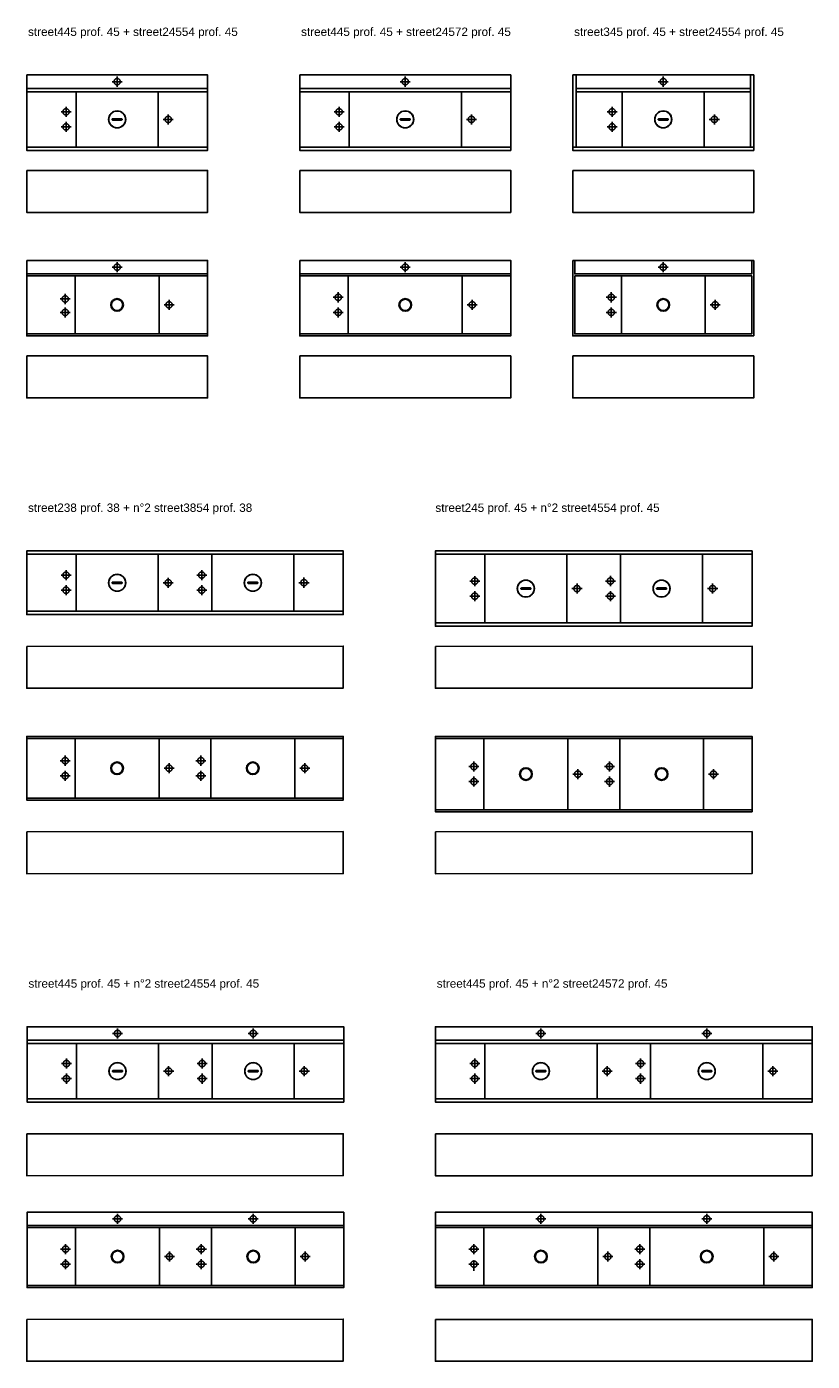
# Model space of a CAD drawing. Header units: millimetres. Extents: x 396 to 4372, y 216 to 1946.
# Tile 7 of 12: x 2331 to 2800, y 297 to 1094. Entities that reach past the tile are written whole.
import ezdxf

# ---------------------------------------------------------------- set-up
doc = ezdxf.new("R2010")
doc.units = ezdxf.units.MM
doc.linetypes.add('ACAD_ISO02W100', pattern=[15, 12, -3])
doc.styles.get("Standard").update_dxf_attribs({"font": 'arial.ttf'})

# ---------------------------------------------------------------- blocks, each defined once
blk = doc.blocks.new('*U121')
blk.add_lwpolyline([(0, 25), (108, 25), (108, 0), (0, 0)], close=True)
blk = doc.blocks.new('*U135')
for p, q in [((0, 37), (108, 37)), ((108, 35.8), (0, 35.8)), ((29, 35.8, 0), (29, 1.2, 0)), ((79, 1.2, 0), (79, 35.8)), ((0, 1.2), (108, 1.2))]:
    blk.add_line(p, q)
blk.add_lwpolyline([(0, 45), (108, 45), (108, 0), (0, 0)], close=True)
blk.add_circle((54, 18.5), 3.78)
at = {"extrusion": (0, 0, -1)}
blk.add_circle((-54, 18.5, 0), 3.35, dxfattribs=at)
at = {"layer": 'Defpoints', "linetype": 'ACAD_ISO02W100'}
for p, q in [((57.01, 41), (50.99, 41)), ((54, 44.01), (54, 37.99)), ((23, 25.01), (23, 18.99)), ((19.99, 22), (26.01, 22)), ((23, 17.01), (23, 10.99)), ((81.99, 18.5), (88.01, 18.5)), ((85, 21.5), (85, 15.49)), ((19.99, 14), (26.01, 14))]:
    blk.add_line(p, q, dxfattribs=at)
for centre in [(54, 41), (23, 22), (85, 18.5), (23, 14)]:
    blk.add_circle(centre, 1.9, dxfattribs=at)
blk = doc.blocks.new('*U134')
for p, q in [((0, 37), (108, 37)), ((108, 35), (0, 35)), ((29.5, 35), (29.5, 2)), ((78.5, 2), (78.5, 35)), ((0, 2), (108, 2))]:
    blk.add_line(p, q)
for points in [[(0, 45), (108, 45), (108, 0), (0, 0)], [(51.2, 18.84), (51.3, 18.88), (51.4, 18.9), (56.6, 18.9), (56.7, 18.88), (56.8, 18.84), (56.88, 18.78), (56.95, 18.7), (56.99, 18.6), (57, 18.5), (56.99, 18.39), (56.95, 18.3), (56.88, 18.21), (56.8, 18.15), (56.7, 18.11), (56.6, 18.1), (51.4, 18.1), (51.3, 18.11), (51.2, 18.15), (51.12, 18.21), (51.05, 18.3), (51.01, 18.39), (51, 18.5), (51.01, 18.6), (51.05, 18.7), (51.12, 18.78)]]:
    blk.add_lwpolyline(points, close=True)
for radius in [5.1, 5]:
    blk.add_circle((54, 18.5), radius)
at = {"layer": 'Defpoints', "linetype": 'ACAD_ISO02W100'}
for p, q in [((50.99, 41), (57.01, 41)), ((54, 44.01), (54, 37.99)), ((23.5, 26.01), (23.5, 19.99)), ((20.49, 23), (26.51, 23)), ((23.5, 17.01), (23.5, 10.99)), ((81.49, 18.5), (87.51, 18.5)), ((84.5, 21.5), (84.5, 15.49)), ((20.49, 14), (26.51, 14))]:
    blk.add_line(p, q, dxfattribs=at)
for centre in [(54, 41), (23.5, 23), (84.5, 18.5), (23.5, 14)]:
    blk.add_circle(centre, 1.9, dxfattribs=at)
blk = doc.blocks.new('*U136')
for p, q in [((0, 37), (126, 37)), ((126, 35), (0, 35)), ((29.5, 35), (29.5, 2)), ((96.5, 35), (96.5, 2)), ((0, 2), (126, 2))]:
    blk.add_line(p, q)
for points in [[(0, 45), (126, 45), (126, 0), (0, 0)], [(60.2, 18.85), (60.3, 18.89), (60.4, 18.9), (65.6, 18.9), (65.7, 18.89), (65.8, 18.85), (65.88, 18.78), (65.95, 18.7), (65.99, 18.6), (66, 18.5), (65.99, 18.4), (65.95, 18.3), (65.88, 18.22), (65.8, 18.15), (65.7, 18.11), (65.6, 18.1), (60.4, 18.1), (60.3, 18.11), (60.2, 18.15), (60.12, 18.22), (60.05, 18.3), (60.01, 18.4), (60, 18.5), (60.01, 18.6), (60.05, 18.7), (60.12, 18.78)]]:
    blk.add_lwpolyline(points, close=True)
for radius in [5.1, 5]:
    blk.add_circle((63, 18.5), radius)
at = {"layer": 'Defpoints', "linetype": 'ACAD_ISO02W100'}
for p, q in [((59.99, 41), (66.01, 41)), ((63, 44.01), (63, 37.99)), ((23.5, 26.01), (23.5, 19.99)), ((20.49, 23), (26.51, 23)), ((23.5, 17.01), (23.5, 10.99)), ((99.49, 18.5), (105.51, 18.5)), ((102.5, 21.5), (102.5, 15.49)), ((20.49, 14), (26.51, 14))]:
    blk.add_line(p, q, dxfattribs=at)
for centre in [(63, 41), (23.5, 23), (102.5, 18.5), (23.5, 14)]:
    blk.add_circle(centre, 1.9, dxfattribs=at)
blk = doc.blocks.new('*U137')
for p, q in [((0, 37), (126, 37)), ((126, 35.8), (0, 35.8)), ((29, 35.8), (29, 1.2)), ((97, 35.8), (97, 1.2)), ((0, 1.2), (126, 1.2))]:
    blk.add_line(p, q)
blk.add_lwpolyline([(0, 45), (126, 45), (126, 0), (0, 0)], close=True)
blk.add_circle((63, 18.5, 0), 3.78)
at = {"extrusion": (0, 0, -1)}
blk.add_circle((-63, 18.5, 0), 3.35, dxfattribs=at)
at = {"layer": 'Defpoints', "linetype": 'ACAD_ISO02W100'}
for p, q in [((66.01, 41), (59.99, 41)), ((63, 44.01), (63, 37.99)), ((23, 26.01, 0), (23, 19.99, 0)), ((19.99, 23, 0), (26.01, 23, 0)), ((23, 17.01, 0), (23, 10.99, 0)), ((99.99, 18.5), (106.01, 18.5)), ((103, 21.5), (103, 15.49)), ((19.99, 14, 0), (26.01, 14, 0))]:
    blk.add_line(p, q, dxfattribs=at)
for centre in [(63, 41), (23, 23, 0), (103, 18.5), (23, 14, 0)]:
    blk.add_circle(centre, 1.9, dxfattribs=at)
blk = doc.blocks.new('*U124')
blk.add_lwpolyline([(0, 25), (126, 25), (126, 0), (0, 0)], close=True)
blk = doc.blocks.new('*U138')
for p, q in [((1.98, 45), (1.98, 2)), ((106, 2), (106, 45)), ((106, 37), (1.98, 37)), ((1.98, 35), (106, 35)), ((29.5, 35), (29.5, 2)), ((78.5, 35), (78.5, 2)), ((0, 2), (108, 2))]:
    blk.add_line(p, q)
for points in [[(-0.02, 45), (108, 45), (108, 0), (-0.02, 0)], [(51.2, 18.85), (51.3, 18.89), (51.4, 18.9), (56.6, 18.9), (56.7, 18.89), (56.8, 18.85), (56.88, 18.78), (56.95, 18.7), (56.99, 18.6), (57, 18.5), (56.99, 18.4), (56.95, 18.3), (56.88, 18.22), (56.8, 18.15), (56.7, 18.11), (56.6, 18.1), (51.4, 18.1), (51.3, 18.11), (51.2, 18.15), (51.12, 18.22), (51.05, 18.3), (51.01, 18.4), (51, 18.5), (51.01, 18.6), (51.05, 18.7), (51.12, 18.78)]]:
    blk.add_lwpolyline(points, close=True)
for radius in [5.1, 5]:
    blk.add_circle((54, 18.5), radius)
at = {"layer": 'Defpoints', "linetype": 'ACAD_ISO02W100'}
for p, q in [((50.99, 41), (57.01, 41)), ((54, 44.01), (54, 37.99)), ((23.5, 26.01), (23.5, 19.99)), ((20.49, 23), (26.51, 23)), ((23.5, 17.01), (23.5, 10.99)), ((81.49, 18.5), (87.51, 18.5)), ((84.5, 21.51), (84.5, 15.49)), ((20.49, 14), (26.51, 14))]:
    blk.add_line(p, q, dxfattribs=at)
for centre in [(54, 41), (23.5, 23), (84.5, 18.5), (23.5, 14)]:
    blk.add_circle(centre, 1.9, dxfattribs=at)
blk = doc.blocks.new('*U139')
for p, q in [((0, 45), (108, 45)), ((29, 35.8, 0), (29, 1.2)), ((79, 35.8, 0), (79, 1.2, 0))]:
    blk.add_line(p, q)
for points in [[(0, 45), (0, 0), (108, 0.02), (108, 45)], [(1.2, 45), (1.2, 37), (106.8, 37), (106.8, 45)]]:
    blk.add_lwpolyline(points)
blk.add_lwpolyline([(1.2, 35.8), (106.8, 35.8), (106.8, 1.2), (1.2, 1.2)], close=True)
blk.add_circle((54, 18.5), 3.78)
at = {"extrusion": (0, 0, -1)}
blk.add_circle((-54, 18.5, 0), 3.35, dxfattribs=at)
at = {"layer": 'Defpoints', "linetype": 'ACAD_ISO02W100'}
for p, q in [((57.01, 41), (50.99, 41)), ((54, 44.01), (54, 37.99)), ((23, 26.01), (23, 19.99)), ((19.99, 23), (26.01, 23)), ((23, 17.01), (23, 10.99)), ((81.99, 18.5), (88.01, 18.5)), ((85, 21.5), (85, 15.49)), ((19.99, 14), (26.01, 14))]:
    blk.add_line(p, q, dxfattribs=at)
for centre in [(54, 41), (23, 23), (85, 18.5), (23, 14)]:
    blk.add_circle(centre, 1.9, dxfattribs=at)
blk = doc.blocks.new('*U144')
for p, q in [((0, 36), (81, 36)), ((29.49, 36), (29.49, 2)), ((78.49, 36), (78.49, 2)), ((81, 36), (189, 36)), ((110.49, 36), (110.49, 2)), ((159.49, 36), (159.49, 2)), ((0, 2), (81, 2)), ((189, 2), (81, 2))]:
    blk.add_line(p, q)
for points in [[(81, 38), (0, 38), (0, 0), (81, 0)], [(81, 38), (189, 38), (189, 0), (81, 0)]]:
    blk.add_lwpolyline(points)
for points in [[(51.2, 19.35), (51.3, 19.39), (51.4, 19.4), (56.6, 19.4), (56.7, 19.39), (56.8, 19.35), (56.88, 19.28), (56.95, 19.2), (56.99, 19.1), (57, 19), (56.99, 18.9), (56.95, 18.8), (56.88, 18.72), (56.8, 18.65), (56.7, 18.61), (56.6, 18.6), (51.4, 18.6), (51.3, 18.61), (51.2, 18.65), (51.12, 18.72), (51.05, 18.8), (51.01, 18.9), (51, 19), (51.01, 19.1), (51.05, 19.2), (51.12, 19.28)], [(132.2, 19.35), (132.3, 19.39), (132.4, 19.4), (137.6, 19.4), (137.7, 19.39), (137.8, 19.35), (137.88, 19.28), (137.95, 19.2), (137.99, 19.1), (138, 19), (137.99, 18.9), (137.95, 18.8), (137.88, 18.72), (137.8, 18.65), (137.7, 18.61), (137.6, 18.6), (132.4, 18.6), (132.3, 18.61), (132.2, 18.65), (132.12, 18.72), (132.05, 18.8), (132.01, 18.9), (132, 19), (132.01, 19.1), (132.05, 19.2), (132.12, 19.28)]]:
    blk.add_lwpolyline(points, close=True)
for centre, radius in [((54, 19), 5.1), ((54, 19), 5), ((135, 19), 5.1), ((135, 19), 5)]:
    blk.add_circle(centre, radius)
at = {"layer": 'Defpoints', "linetype": 'ACAD_ISO02W100'}
for p, q in [((23.5, 26.54), (23.5, 20.52)), ((104.5, 26.59), (104.5, 20.58)), ((20.49, 23.53), (26.51, 23.53)), ((23.5, 17.54), (23.5, 11.52)), ((81.52, 19), (87.54, 19)), ((84.53, 22.01), (84.53, 15.99)), ((101.49, 23.59), (107.51, 23.59)), ((104.5, 17.59), (104.5, 11.58)), ((162.52, 19.05), (168.54, 19.05)), ((165.53, 22.06), (165.53, 16.05)), ((20.49, 14.53), (26.51, 14.53)), ((101.49, 14.59), (107.51, 14.59))]:
    blk.add_line(p, q, dxfattribs=at)
for centre in [(23.5, 23.53), (104.5, 23.59), (23.5, 14.53), (84.53, 19), (104.5, 14.59), (165.53, 19.05)]:
    blk.add_circle(centre, 1.9, dxfattribs=at)
blk = doc.blocks.new('*U145')
for p, q in [((0, 36.8), (81, 36.8)), ((29, 36.8), (29, 1.2, 0)), ((79, 36.8), (79, 1.2, 0)), ((81, 36.8), (189, 36.79)), ((110, 36.79, 0), (110, 1.19)), ((160, 36.79, 0), (160, 1.19)), ((81, 1.2), (0, 1.2)), ((81, 1.2), (189, 1.19))]:
    blk.add_line(p, q)
for points in [[(81, 38), (0, 38), (0, 0), (81, -0.01)], [(81, 38), (189, 37.99), (189, -0.01), (81, -0.01)]]:
    blk.add_lwpolyline(points)
for centre in [(54, 19.01, 0), (135, 19, 0)]:
    blk.add_circle(centre, 3.78)
at = {"extrusion": (0, 0, -1)}
for centre in [(-54, 19.01, 0), (-135, 19, 0)]:
    blk.add_circle(centre, 3.35, dxfattribs=at)
at = {"layer": 'Defpoints', "linetype": 'ACAD_ISO02W100'}
for p, q in [((23, 26.51, 0), (23, 20.5, 0)), ((104, 26.5, 0), (104, 20.49, 0)), ((19.99, 23.5, 0), (26.01, 23.5, 0)), ((23, 17.51, 0), (23, 11.5, 0)), ((81.99, 19, 0), (88.01, 19, 0)), ((85, 22.01, 0), (85, 15.99, 0)), ((100.99, 23.5, 0), (107.01, 23.5, 0)), ((104, 17.5, 0), (104, 11.49, 0)), ((163, 18.99), (169.01, 18.99)), ((166, 22), (166, 15.98)), ((19.99, 14.5, 0), (26.01, 14.5, 0)), ((100.99, 14.5, 0), (107.01, 14.5, 0))]:
    blk.add_line(p, q, dxfattribs=at)
for centre in [(23, 23.5, 0), (104, 23.5, 0), (23, 14.5, 0), (85, 19, 0), (104, 14.5, 0), (166, 18.99)]:
    blk.add_circle(centre, 1.9, dxfattribs=at)
blk = doc.blocks.new('*U146')
blk.add_lwpolyline([(0, 25), (189, 25.16), (189, 0.16), (0, 0)], close=True)
blk = doc.blocks.new('*U147')
for p, q in [((0, 43), (81, 43)), ((29.51, 2), (29.49, 43)), ((78.49, 43), (78.51, 2)), ((81, 43), (189, 43)), ((110.49, 43), (110.49, 2)), ((159.49, 43), (159.49, 2)), ((0, 2), (81, 2)), ((81, 2), (189, 2))]:
    blk.add_line(p, q)
for points in [[(81, 45), (0, 45), (0, 0), (81, 0)], [(81, 45), (189, 45), (189, 0.07), (81, 0)]]:
    blk.add_lwpolyline(points)
for points in [[(51.2, 22.85), (51.3, 22.89), (51.4, 22.9), (56.6, 22.9), (56.7, 22.89), (56.8, 22.85), (56.88, 22.78), (56.95, 22.7), (56.99, 22.6), (57, 22.5), (56.99, 22.4), (56.95, 22.3), (56.88, 22.22), (56.8, 22.15), (56.7, 22.11), (56.6, 22.1), (51.4, 22.1), (51.3, 22.11), (51.2, 22.15), (51.12, 22.22), (51.05, 22.3), (51.01, 22.4), (51, 22.5), (51.01, 22.6), (51.05, 22.7), (51.12, 22.78)], [(132.2, 22.85), (132.3, 22.89), (132.4, 22.9), (137.6, 22.9), (137.7, 22.89), (137.8, 22.85), (137.88, 22.78), (137.95, 22.7), (137.99, 22.6), (138, 22.5), (137.99, 22.4), (137.95, 22.3), (137.88, 22.22), (137.8, 22.15), (137.7, 22.11), (137.6, 22.1), (132.4, 22.1), (132.3, 22.11), (132.2, 22.15), (132.12, 22.22), (132.05, 22.3), (132.01, 22.4), (132, 22.5), (132.01, 22.6), (132.05, 22.7), (132.12, 22.78)]]:
    blk.add_lwpolyline(points, close=True)
for centre, radius in [((54, 22.5), 5.1), ((54, 22.5), 5), ((135, 22.5), 5.1), ((135, 22.5), 5)]:
    blk.add_circle(centre, radius)
at = {"layer": 'Defpoints', "linetype": 'ACAD_ISO02W100'}
for p, q in [((20.49, 27), (26.51, 27)), ((23.5, 30.01), (23.5, 23.99)), ((84.53, 25.51), (84.53, 19.49)), ((101.49, 27.04), (107.51, 27.04)), ((104.5, 30.05), (104.5, 24.03)), ((165.5, 25.51), (165.5, 19.49)), ((20.49, 18), (26.51, 18)), ((23.5, 21.01), (23.5, 14.99)), ((81.52, 22.5), (87.54, 22.5)), ((101.49, 18.04), (107.51, 18.04)), ((104.5, 21.05), (104.5, 15.03)), ((162.49, 22.5), (168.51, 22.5))]:
    blk.add_line(p, q, dxfattribs=at)
for centre in [(23.5, 27), (84.53, 22.5), (104.5, 27.04), (165.5, 22.5), (23.5, 18), (104.5, 18.04)]:
    blk.add_circle(centre, 1.9, dxfattribs=at)
blk = doc.blocks.new('*U148')
for p, q in [((0, 43.8), (81, 43.8)), ((29, 43.8), (29, 1.2)), ((79, 43.8), (79, 1.2)), ((81, 43.8), (189, 43.79)), ((110, 43.79), (110, 1.19)), ((160, 43.79), (160, 1.19)), ((81, 1.2), (0, 1.2)), ((81, 1.19), (189, 1.19))]:
    blk.add_line(p, q)
for points in [[(81, 45), (0, 45), (0, 0), (81, -0.01)], [(81, 45), (189, 44.99), (189, -0.01), (81, -0.01)]]:
    blk.add_lwpolyline(points)
for centre in [(54, 22.51, 0), (135, 22.5, 0)]:
    blk.add_circle(centre, 3.78)
at = {"extrusion": (0, 0, -1)}
for centre in [(-54, 22.51, 0), (-135, 22.5, 0)]:
    blk.add_circle(centre, 3.35, dxfattribs=at)
at = {"layer": 'Defpoints', "linetype": 'ACAD_ISO02W100'}
for p, q in [((19.99, 27, 0), (26.01, 27, 0)), ((23, 30.01, 0), (23, 24, 0)), ((85, 25.51, 0), (85, 19.49, 0)), ((100.99, 27, 0), (107.01, 27, 0)), ((104, 30, 0), (104, 23.99, 0)), ((166, 25.5), (166, 19.48)), ((19.99, 18, 0), (26.01, 18, 0)), ((23, 21.01, 0), (23, 15, 0)), ((81.99, 22.5, 0), (88.01, 22.5, 0)), ((100.99, 18, 0), (107.01, 18, 0)), ((104, 21, 0), (104, 14.99, 0)), ((163, 22.49), (169.01, 22.49))]:
    blk.add_line(p, q, dxfattribs=at)
for centre in [(23, 27, 0), (85, 22.5, 0), (104, 27, 0), (166, 22.49), (23, 18, 0), (104, 18, 0)]:
    blk.add_circle(centre, 1.9, dxfattribs=at)
blk = doc.blocks.new('*U160')
for p, q in [((0, 37), (81, 37)), ((81, 35), (0, 35)), ((29.5, 35), (29.5, 2)), ((78.5, 35), (78.5, 2)), ((189, 37), (81, 37)), ((81, 35), (189, 35)), ((110.5, 35), (110.5, 2)), ((159.5, 35), (159.5, 2)), ((81, 2), (0, 2)), ((81, 2), (189, 2))]:
    blk.add_line(p, q)
for points in [[(81, 45), (0, 45), (0, 0), (81, 0)], [(81, 45), (189, 45), (189, 0), (81, 0)]]:
    blk.add_lwpolyline(points)
for points in [[(56.8, 18.84), (56.7, 18.88), (56.6, 18.9), (51.4, 18.9), (51.3, 18.88), (51.2, 18.84), (51.12, 18.78), (51.05, 18.7), (51.01, 18.6), (51, 18.5), (51.01, 18.39), (51.05, 18.3), (51.12, 18.21), (51.2, 18.15), (51.3, 18.11), (51.4, 18.1), (56.6, 18.1), (56.7, 18.11), (56.8, 18.15), (56.88, 18.21), (56.95, 18.3), (56.99, 18.39), (57, 18.5), (56.99, 18.6), (56.95, 18.7), (56.88, 18.78)], [(132.2, 18.84), (132.3, 18.88), (132.4, 18.9), (137.6, 18.9), (137.7, 18.88), (137.8, 18.84), (137.88, 18.78), (137.95, 18.7), (137.99, 18.6), (138, 18.5), (137.99, 18.39), (137.95, 18.3), (137.88, 18.21), (137.8, 18.15), (137.7, 18.11), (137.6, 18.1), (132.4, 18.1), (132.3, 18.11), (132.2, 18.15), (132.12, 18.21), (132.05, 18.3), (132.01, 18.39), (132, 18.5), (132.01, 18.6), (132.05, 18.7), (132.12, 18.78)]]:
    blk.add_lwpolyline(points, close=True)
for centre, radius in [((54, 18.5), 5.1), ((54, 18.5), 5), ((135, 18.5), 5.1), ((135, 18.5), 5)]:
    blk.add_circle(centre, radius)
at = {"layer": 'Defpoints', "linetype": 'ACAD_ISO02W100'}
for p, q in [((57.01, 41), (50.99, 41)), ((54, 44.01), (54, 37.99)), ((131.99, 41), (138.01, 41)), ((135, 44.01), (135, 37.99)), ((23.5, 26.01), (23.5, 19.99)), ((104.5, 26.01), (104.5, 19.99)), ((20.49, 23), (26.51, 23)), ((23.5, 17.01), (23.5, 10.99)), ((81.49, 18.5), (87.51, 18.5)), ((84.5, 21.5), (84.5, 15.49)), ((101.49, 23), (107.51, 23)), ((104.5, 17.01), (104.5, 10.99)), ((162.49, 18.5), (168.51, 18.5)), ((165.5, 21.5), (165.5, 15.49)), ((20.49, 14), (26.51, 14)), ((101.49, 14), (107.51, 14))]:
    blk.add_line(p, q, dxfattribs=at)
for centre in [(54, 41), (135, 41), (23.5, 23), (104.5, 23), (84.5, 18.5), (165.5, 18.5), (23.5, 14), (104.5, 14)]:
    blk.add_circle(centre, 1.9, dxfattribs=at)
blk = doc.blocks.new('*U161')
for p, q in [((0, 37), (81, 37)), ((81, 35.8), (0, 35.8)), ((29, 35.8), (29, 1.2)), ((79, 35.8), (79, 1.2, 0)), ((79, 35.8), (189, 35.8)), ((189, 37), (81, 37)), ((110, 35.8), (110, 1.2, 0)), ((160, 35.8), (160, 1.2)), ((81, 1.2), (0, 1.2)), ((81, 1.2), (189, 1.2))]:
    blk.add_line(p, q)
for points in [[(81, 45), (0, 45), (0, 0), (81, -0.01)], [(81, 45), (189, 45), (189, 0), (81, -0.01)]]:
    blk.add_lwpolyline(points)
for centre in [(54, 18.51, 0), (135, 18.51, 0)]:
    blk.add_circle(centre, 3.78)
at = {"extrusion": (0, 0, -1)}
for centre in [(-54, 18.51, 0), (-135, 18.51, 0)]:
    blk.add_circle(centre, 3.35, dxfattribs=at)
at = {"layer": 'Defpoints', "linetype": 'ACAD_ISO02W100'}
for p, q in [((57.01, 41), (50.99, 41)), ((54, 44.01), (54, 37.99)), ((132.01, 40.99), (138.02, 40.99)), ((135.01, 44), (135.01, 37.99)), ((23, 26.01, 0), (23, 20, 0)), ((104, 26.01, 0), (104, 20, 0)), ((19.99, 23, 0), (26.01, 23, 0)), ((23, 17.01, 0), (23, 11, 0)), ((81.99, 18.5, 0), (88.01, 18.5, 0)), ((85, 21.51, 0), (85, 15.49, 0)), ((100.99, 23, 0), (107.01, 23, 0)), ((104, 17.01, 0), (104, 11, 0)), ((163, 18.5), (169.01, 18.5)), ((166, 21.5), (166, 15.49)), ((19.99, 14, 0), (26.01, 14, 0)), ((100.99, 14, 0), (107.01, 14, 0))]:
    blk.add_line(p, q, dxfattribs=at)
for centre in [(54, 41), (135.01, 40.99), (23, 23, 0), (104, 23, 0), (85, 18.5, 0), (166, 18.5), (23, 14, 0), (104, 14, 0)]:
    blk.add_circle(centre, 1.9, dxfattribs=at)
blk = doc.blocks.new('*U162')
for p, q in [((99, 37), (0, 37)), ((99, 35), (0, 35)), ((29.5, 35), (29.5, 2)), ((96.5, 35), (96.5, 2)), ((99, 37), (225, 37)), ((99, 35), (225, 35)), ((128.5, 35), (128.5, 2)), ((195.5, 35), (195.5, 2)), ((99, 2), (0, 2)), ((99, 2), (225, 2))]:
    blk.add_line(p, q)
for points in [[(99, 45), (0, 45), (0, 0), (99, 0)], [(99, 45), (225, 45), (225, 0), (99, 0)]]:
    blk.add_lwpolyline(points)
for points in [[(65.8, 18.84), (65.7, 18.88), (65.6, 18.9), (60.4, 18.9), (60.3, 18.88), (60.2, 18.84), (60.12, 18.78), (60.05, 18.7), (60.01, 18.6), (60, 18.5), (60.01, 18.39), (60.05, 18.3), (60.12, 18.21), (60.2, 18.15), (60.3, 18.11), (60.4, 18.1), (65.6, 18.1), (65.7, 18.11), (65.8, 18.15), (65.88, 18.21), (65.95, 18.3), (65.99, 18.39), (66, 18.5), (65.99, 18.6), (65.95, 18.7), (65.88, 18.78)], [(159.2, 18.84), (159.3, 18.88), (159.4, 18.9), (164.6, 18.9), (164.7, 18.88), (164.8, 18.84), (164.88, 18.78), (164.95, 18.7), (164.99, 18.6), (165, 18.5), (164.99, 18.39), (164.95, 18.3), (164.88, 18.21), (164.8, 18.15), (164.7, 18.11), (164.6, 18.1), (159.4, 18.1), (159.3, 18.11), (159.2, 18.15), (159.12, 18.21), (159.05, 18.3), (159.01, 18.39), (159, 18.5), (159.01, 18.6), (159.05, 18.7), (159.12, 18.78)]]:
    blk.add_lwpolyline(points, close=True)
for centre, radius in [((63, 18.5), 5.1), ((63, 18.5), 5), ((162, 18.5), 5.1), ((162, 18.5), 5)]:
    blk.add_circle(centre, radius)
at = {"layer": 'Defpoints', "linetype": 'ACAD_ISO02W100'}
for p, q in [((66.01, 41), (59.99, 41)), ((63, 44.01), (63, 37.99)), ((158.99, 41), (165.01, 41)), ((162, 44.01), (162, 37.99)), ((23.5, 26.01), (23.5, 19.99)), ((122.5, 26.01), (122.5, 19.99)), ((20.49, 23), (26.51, 23)), ((23.5, 17.01), (23.5, 10.99)), ((99.49, 18.5), (105.51, 18.5)), ((102.5, 21.5), (102.5, 15.49)), ((119.49, 23), (125.51, 23)), ((122.5, 17.01), (122.5, 10.99)), ((198.49, 18.5), (204.51, 18.5)), ((201.5, 21.5), (201.5, 15.49)), ((20.49, 14), (26.51, 14)), ((119.49, 14), (125.51, 14))]:
    blk.add_line(p, q, dxfattribs=at)
for centre in [(63, 41), (162, 41), (23.5, 23), (122.5, 23), (102.5, 18.5), (201.5, 18.5), (23.5, 14), (122.5, 14)]:
    blk.add_circle(centre, 1.9, dxfattribs=at)
blk = doc.blocks.new('*U163')
for p, q in [((0, 37), (99, 37)), ((99, 35.8), (0, 35.8)), ((29, 1.2), (29, 35.8)), ((97, 1.2), (97, 35.8)), ((99, 37), (225, 37)), ((225, 35.8), (99, 35.8)), ((128, 1.2), (128, 35.8)), ((196, 35.8), (196, 1.2)), ((0, 1.2), (99, 1.2)), ((225, 1.2), (99, 1.2))]:
    blk.add_line(p, q)
for points in [[(99, 45), (0, 45), (0, 0), (99, -0.01)], [(99, 45), (225, 45), (225, 0), (99, 0)]]:
    blk.add_lwpolyline(points)
for centre in [(63, 18.5), (162, 18.5)]:
    blk.add_circle(centre, 3.78)
at = {"extrusion": (0, 0, -1)}
for centre in [(-63, 18.5, 0), (-162, 18.5, 0)]:
    blk.add_circle(centre, 3.35, dxfattribs=at)
at = {"layer": 'Defpoints', "linetype": 'ACAD_ISO02W100'}
for p, q in [((66.01, 41), (59.99, 41)), ((63, 44.01), (63, 37.99)), ((158.99, 41), (165.01, 41)), ((162, 44.01), (162, 37.99)), ((23, 26.01), (23, 19.99)), ((122, 26.01, 0), (122, 19.99, 0)), ((19.99, 23), (26.01, 23)), ((23, 16.01), (23, 9.99)), ((99.99, 18.5, 0), (106.01, 18.5, 0)), ((103, 21.5, 0), (103, 15.49, 0)), ((118.99, 23, 0), (125.01, 23, 0)), ((122, 17.01, 0), (122, 10.99, 0)), ((198.99, 18.5), (205.01, 18.5)), ((202, 21.5), (202, 15.49)), ((19.99, 14), (26.01, 14)), ((118.99, 14, 0), (125.01, 14, 0))]:
    blk.add_line(p, q, dxfattribs=at)
for centre in [(63, 41), (162, 41), (23, 23), (122, 23, 0), (103, 18.5, 0), (202, 18.5), (23, 14), (122, 14, 0)]:
    blk.add_circle(centre, 1.9, dxfattribs=at)
blk = doc.blocks.new('*U72')
blk.add_lwpolyline([(0, 25), (225, 25), (225, 0), (0, 0)], close=True)

msp = doc.modelspace()

# ---------------------------------------------------------------- block references
for name, p in [('*U134', (2331.45, 1019.88, 0)), ('*U136', (2494.45, 1019.88, 0)), ('*U138', (2657.48, 1019.88, 0)), ('*U121', (2331.45, 982.88, 0)), ('*U121', (2657.45, 982.88, 0)), ('*U135', (2331.45, 909.18, 0)), ('*U137', (2494.45, 909.18, 0)), ('*U139', (2657.45, 909.18, 0)), ('*U121', (2331.45, 872.18, 0)), ('*U121', (2657.45, 872.18, 0)), ('*U144', (2331.45, 742.81, 0)), ('*U147', (2575.45, 735.81, 0)), ('*U145', (2331.45, 632.11, 0)), ('*U148', (2575.45, 625.11, 0)), ('*U160', (2331.69, 451.83, 0)), ('*U162', (2575.45, 451.83, 0)), ('*U161', (2331.69, 341.12, 0)), ('*U163', (2575.45, 341.12, 0))]:
    msp.add_blockref(name, p)
at = {"color": 3}
for name, p in [('*U124', (2494.45, 982.88, 0)), ('*U124', (2494.45, 872.18, 0)), ('*U146', (2331.45, 698.81, 0)), ('*U146', (2575.45, 698.81, 0)), ('*U146', (2331.45, 588.11, 0)), ('*U146', (2575.45, 588.11, 0)), ('*U146', (2331.45, 407.83, 0)), ('*U72', (2575.45, 407.83, 0)), ('*U146', (2331.45, 297.12, 0)), ('*U72', (2575.45, 297.12, 0))]:
    msp.add_blockref(name, p, dxfattribs=at)

# ---------------------------------------------------------------- texts
at = {"char_height": 5, "attachment_point": 1}
for s, width, heights, insert in [('street445 prof. 45 + street24554 prof. 45', 138.6651, [11.11], (2332.27, 1093.18, 0)), ('street445 prof. 45 + street24572 prof. 45', 138.6651, [11.11], (2495.27, 1093.18, 0)), ('street345 prof. 45 + street24554 prof. 45', 138.6651, [11.11], (2658.27, 1093.18, 0)), ('street238 prof. 38 + n°2 street3854 prof. 38', 140.1131, [10.39], (2332.27, 809.11, 0)), ('street245 prof. 45 + n°2 street4554 prof. 45', 140.1131, [10.39], (2575.45, 809.11, 0)), ('street445 prof. 45 + n°2 street24554 prof. 45 ', 140.1131, [10.39], (2332.51, 525.13, 0)), ('street445 prof. 45 + n°2 street24572 prof. 45 ', 140.1131, [10.39], (2576.27, 525.13, 0))]:
    msp.add_mtext_dynamic_manual_height_columns(s, width=width, gutter_width=12.5, heights=heights, dxfattribs=dict(at, insert=insert))

doc.saveas('drawing.dxf')
